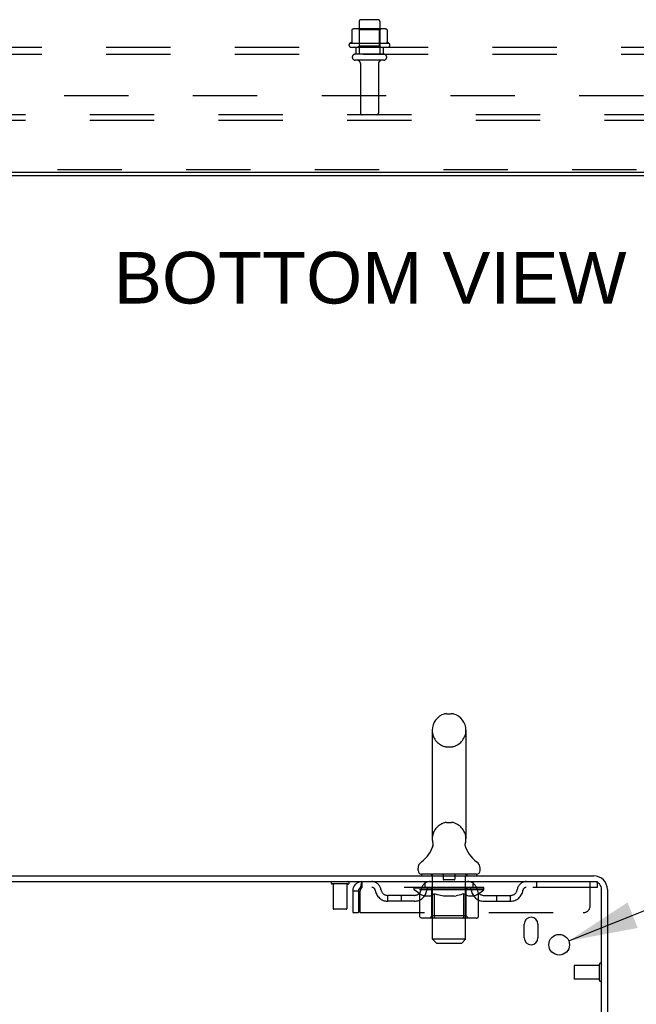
# Model space of a CAD drawing. Header units: inches. Extents: x 0 to 212, y 0 to 138.
# Tile 87 of 100: x 23 to 34, y 90 to 108. Entities that reach past the tile are written whole.
import ezdxf

# ---------------------------------------------------------------- set-up
doc = ezdxf.new("R2010")
doc.units = ezdxf.units.IN
doc.header["$LTSCALE"] = 11.6875
doc.header["$MEASUREMENT"] = 0
doc.linetypes.add('HIDDEN', pattern=[0.2, 0.1, -0.1])
doc.layers.get('0').update_dxf_attribs({"linetype": 'CONTINUOUS'})
for name, color, linetype in [('DEFAULT_2', 8, 'HIDDEN'), ('DIMENSIONS', 7, 'CONTINUOUS'), ('SUBPANEL', 7, 'CONTINUOUS')]:
    doc.layers.add(name, color=color, linetype=linetype)
doc.styles.get("Standard").update_dxf_attribs({"font": 'arial.ttf'})
doc.styles.add('TEXTSTYLE_1', font='gdt', dxfattribs={"width": 0.8})
doc.dimstyles.new('DIMSTYLE_2', dxfattribs={"dimtxt": 0.9375, "dimasz": 1.25, "dimexe": 0.09, "dimexo": 0.07, "dimgap": 0.09, "dimtad": 0, "dimtih": 1, "dimtoh": 1, "dimzin": 4, "dimdsep": 46, "dimtxsty": 'Standard', "dimblk": '_FILLED', "dimblk1": '_FILLED', "dimblk2": '_FILLED', "dimcen": 0.09, "dimadec": 3, "dimazin": 1, "dimtfac": 1, "dimtdec": 3, "dimtofl": 0, "dimtmove": 0, "dimatfit": 1, "dimldrblk": '_FILLED', "dimfxl": 0, "dimtolj": 1, "dimtzin": 4, "dimarcsym": 0})

# ---------------------------------------------------------------- blocks, each defined once
blk = doc.blocks.new('_FILLED')
at = {"color": 0, "linetype": 'ByBlock'}
blk.add_solid([(0, 0), (-1, 0.2), (-1, -0.2)], dxfattribs=at)
blk = doc.blocks.new('*D19')
at = {"layer": 'DIMENSIONS', "color": 2, "linetype": 'Continuous'}
for p, q in [((33.132, 91.528), (35.595, 92.519)), ((35.595, 92.519), (36.689, 92.519))]:
    blk.add_line(p, q, dxfattribs=at)
at = {"layer": 'DIMENSIONS', "color": 2, "linetype": 'Continuous', "xscale": 1.25, "yscale": 1.25, "zscale": 1.25, "rotation": 201.9136037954}
blk.add_blockref('_FILLED', (33.132, 91.528), dxfattribs=at)
at = {"layer": 'DIMENSIONS', "color": 2, "linetype": 'Continuous', "insert": (37.158, 92.987), "char_height": 0.9375, "width": 3.06924, "attachment_point": 1, "line_spacing_factor": 0.9, "style": 'TEXTSTYLE_1'}
blk.add_mtext('{\\fgdt;n}\\fArial;.38', dxfattribs=at)

msp = doc.modelspace()

# ---------------------------------------------------------------- linework, layer by layer
at = {"color": 3, "linetype": 'Continuous'}
for p, q in [((49.525, 105.478), (9.499, 105.478)), ((9.885, 92.708), (33.587, 92.708)), ((9.923, 92.604), (33.587, 92.604)), ((33.729, 89.301), (33.729, 92.461)), ((33.833, 92.461), (33.833, 89.312)), ((32.323, 91.583), (32.323, 91.833)), ((32.573, 91.833), (32.573, 91.583))]:
    msp.add_line(p, q, dxfattribs=at)
at = {"color": 7, "linetype": 'Continuous'}
for p, q in [((16.887, 105.426), (42.137, 105.426)), ((30.914, 95.653), (31.002, 95.653)), ((30.652, 95.353), (30.652, 93.378)), ((31.264, 95.353), (31.264, 93.378)), ((30.658, 93.235), (30.657, 93.231)), ((31.252, 93.279), (31.253, 93.284)), ((31.252, 93.274), (31.252, 93.279)), ((31.252, 93.269), (31.252, 93.274)), ((31.253, 93.264), (31.252, 93.27)), ((31.253, 93.289), (31.254, 93.294)), ((31.253, 93.284), (31.253, 93.289)), ((31.253, 93.259), (31.253, 93.265)), ((31.254, 93.255), (31.253, 93.26)), ((31.254, 93.294), (31.254, 93.299)), ((31.255, 93.25), (31.254, 93.255)), ((31.255, 93.304), (31.256, 93.309)), ((31.256, 93.245), (31.255, 93.25)), ((31.256, 93.241), (31.256, 93.245)), ((30.396, 92.807), (30.396, 92.846)), ((31.521, 92.807), (31.521, 92.846)), ((30.458, 92.738), (30.458, 92.708)), ((31.458, 92.738), (30.458, 92.738)), ((31.458, 92.738), (31.458, 92.708))]:
    msp.add_line(p, q, dxfattribs=at)
for points in [[(30.66, 93.309), (30.661, 93.304), (30.662, 93.299), (30.663, 93.294), (30.663, 93.29), (30.664, 93.285), (30.664, 93.28), (30.664, 93.275), (30.664, 93.27), (30.664, 93.265), (30.663, 93.26), (30.663, 93.255), (30.662, 93.25), (30.661, 93.245), (30.66, 93.24), (30.658, 93.235)], [(31.254, 93.299), (31.255, 93.304), (31.256, 93.309)]]:
    msp.add_lwpolyline(points, dxfattribs=at)
at = {"color": 3, "linetype": 'Continuous'}
msp.add_circle((32.958, 91.458), 0.188, dxfattribs=at)
at = {"color": 7, "linetype": 'Continuous'}
for centre, radius, start, end in [((30.914, 95.51), 0.144, 90, 105.6303), ((31.002, 95.51), 0.144, 74.3697, 90), ((30.958, 95.353), 0.306, 105.6303, 180), ((30.958, 95.353), 0.306, 0, 74.3697), ((30.958, 93.378), 0.306, 180, 193.2053), ((30.958, 93.378), 0.306, 346.7947, 360), ((30.16, 93.395), 0.523, 304.6624, 347.2389), ((31.756, 93.395), 0.523, 192.7611, 235.3376), ((30.539, 92.846), 0.144, 124.6624, 180), ((30.465, 92.807), 0.069, 180, 265), ((31.452, 92.807), 0.069, 275, 360), ((31.377, 92.846), 0.144, 360, 55.3376)]:
    msp.add_arc(centre, radius, start, end, dxfattribs=at)
at = {"color": 3, "linetype": 'Continuous'}
for centre, radius, start, end in [((33.587, 92.461), 0.246, 0, 90), ((33.587, 92.461), 0.142, 0, 90), ((32.448, 91.833), 0.125, 0, 180), ((32.448, 91.583), 0.125, 180, 360)]:
    msp.add_arc(centre, radius, start, end, dxfattribs=at)
at = {"layer": 'DEFAULT_2', "color": 8, "linetype": 'HIDDEN'}
for p, q in [((29.325, 108.225), (29.325, 107.63)), ((29.67, 108.255), (29.355, 108.255)), ((29.7, 108.225), (29.7, 107.63)), ((29.193, 108.07), (29.193, 107.852)), ((29.768, 108.091), (29.257, 108.091)), ((29.329, 108.071), (29.309, 108.091)), ((29.696, 108.071), (29.329, 108.071)), ((29.329, 107.775), (29.329, 108.071)), ((29.696, 108.071), (29.716, 108.091)), ((29.696, 107.775), (29.696, 108.071)), ((29.831, 108.07), (29.831, 107.852)), ((29.868, 107.825), (29.156, 107.825)), ((29.178, 107.755), (29.846, 107.755)), ((29.329, 107.775), (29.309, 107.755)), ((29.696, 107.775), (29.329, 107.775)), ((29.696, 107.775), (29.716, 107.755)), ((29.77, 107.63), (29.255, 107.63)), ((29.77, 107.52), (29.255, 107.52)), ((29.347, 107.458), (29.347, 106.56)), ((29.677, 107.458), (29.677, 106.56)), ((46.637, 106.53), (12.387, 106.53)), ((46.637, 106.426), (12.387, 106.426)), ((41.375, 105.53), (17.65, 105.53)), ((30.914, 95.053), (31.002, 95.053)), ((30.914, 93.678), (31.002, 93.678)), ((30.638, 92.738), (30.638, 92.708)), ((30.658, 91.557), (30.658, 92.708)), ((30.853, 92.728), (30.853, 92.648)), ((31.053, 92.638), (30.863, 92.638)), ((31.063, 92.728), (31.063, 92.648)), ((31.258, 91.557), (31.258, 92.708)), ((31.278, 92.738), (31.278, 92.708)), ((29.121, 92.561), (28.837, 92.561)), ((28.855, 92.561), (28.855, 92.114)), ((29.103, 92.561), (29.103, 92.114)), ((29.208, 92.437), (29.208, 92.041)), ((29.208, 92.437), (29.312, 92.437)), ((29.312, 92.437), (29.312, 92.041)), ((29.342, 92.041), (29.342, 92.437)), ((29.375, 92.604), (29.375, 92.5)), ((33.646, 92.5), (29.375, 92.5)), ((30.325, 92.453), (30.325, 92.5)), ((30.424, 92.384), (30.325, 92.453)), ((31.591, 92.453), (30.325, 92.453)), ((30.335, 92.493), (30.335, 92.5)), ((30.343, 92.49), (30.343, 92.493)), ((30.343, 92.49), (31.573, 92.49)), ((30.352, 92.49), (30.352, 92.493)), ((30.353, 92.49), (30.353, 92.493)), ((30.363, 92.493), (30.363, 92.5)), ((30.379, 92.49), (30.379, 92.493)), ((30.381, 92.49), (30.381, 92.493)), ((30.41, 92.493), (30.41, 92.5)), ((30.424, 92.49), (30.424, 92.493)), ((30.427, 92.49), (30.427, 92.493)), ((30.631, 92.493), (30.43, 92.493)), ((30.473, 92.493), (30.473, 92.5)), ((30.474, 92.49), (30.474, 92.493)), ((30.475, 92.49), (30.475, 92.493)), ((30.478, 92.49), (30.478, 92.493)), ((30.485, 92.49), (30.485, 92.493)), ((30.485, 92.49), (30.485, 92.493)), ((30.489, 92.49), (30.489, 92.493)), ((30.492, 92.49), (30.492, 92.494)), ((30.496, 92.49), (30.496, 92.493)), ((30.511, 92.49), (30.511, 92.493)), ((30.521, 92.5), (30.521, 92.604)), ((30.529, 92.49), (30.529, 92.496)), ((30.529, 92.49), (30.529, 92.493)), ((30.55, 92.49), (30.55, 92.493)), ((30.55, 92.49), (30.55, 92.493)), ((30.551, 92.493), (30.551, 92.5)), ((30.561, 92.49), (30.561, 92.493)), ((30.565, 92.49), (30.565, 92.493)), ((30.574, 92.49), (30.574, 92.493)), ((30.586, 92.49), (30.586, 92.497)), ((30.601, 92.49), (30.601, 92.493)), ((30.604, 92.49), (30.604, 92.493)), ((30.631, 92.49), (30.631, 92.493)), ((30.698, 92.493), (30.636, 92.493)), ((30.642, 92.493), (30.642, 92.5)), ((30.645, 91.981), (30.645, 92.45)), ((30.648, 92.49), (30.648, 92.493)), ((30.653, 92.49), (30.653, 92.493)), ((30.659, 92.49), (30.659, 92.498)), ((30.663, 92.49), (30.663, 92.493)), ((30.674, 92.49), (30.674, 92.493)), ((30.698, 92.49), (30.698, 92.493)), ((30.773, 92.493), (30.714, 92.493)), ((30.734, 92.49), (30.734, 92.493)), ((30.742, 92.493), (30.742, 92.5)), ((30.745, 92.49), (30.745, 92.493)), ((30.748, 92.49), (30.748, 92.499)), ((30.75, 92.49), (30.75, 92.493)), ((30.758, 92.49), (30.758, 92.493)), ((30.773, 92.49), (30.773, 92.493)), ((30.854, 92.493), (30.799, 92.493)), ((30.812, 92.49), (30.812, 92.493)), ((30.844, 92.493), (30.958, 92.5)), ((30.848, 92.493), (30.848, 92.5)), ((30.849, 92.5), (30.848, 92.5)), ((30.849, 92.493), (30.849, 92.5)), ((30.849, 92.49), (30.849, 92.493)), ((30.853, 92.49), (30.853, 92.494)), ((30.854, 92.49), (30.854, 92.493)), ((30.854, 92.49), (30.854, 92.493)), ((30.937, 92.493), (30.889, 92.493)), ((30.895, 92.49), (30.895, 92.493)), ((30.937, 92.49), (30.937, 92.493)), ((30.956, 92.493), (30.955, 92.493)), ((30.955, 92.49), (30.955, 92.493)), ((30.956, 92.49), (30.956, 92.493)), ((30.958, 92.493), (30.958, 92.5)), ((30.958, 92.5), (31.073, 92.493)), ((30.961, 92.49), (30.961, 92.493)), ((30.961, 92.49), (30.961, 92.493)), ((30.961, 92.493), (30.961, 92.493)), ((30.979, 92.49), (30.979, 92.493)), ((30.979, 92.493), (31.027, 92.493)), ((31.022, 92.49), (31.022, 92.493)), ((31.062, 92.49), (31.062, 92.493)), ((31.063, 92.49), (31.063, 92.493)), ((31.063, 92.493), (31.117, 92.493)), ((31.064, 92.49), (31.064, 92.494)), ((31.068, 92.493), (31.068, 92.5)), ((31.068, 92.493), (31.068, 92.5)), ((31.068, 92.5), (31.068, 92.5)), ((31.068, 92.49), (31.068, 92.493)), ((31.104, 92.49), (31.104, 92.493)), ((31.143, 92.49), (31.143, 92.493)), ((31.143, 92.493), (31.202, 92.493)), ((31.159, 92.49), (31.159, 92.493)), ((31.166, 92.49), (31.166, 92.493)), ((31.169, 92.49), (31.169, 92.499)), ((31.171, 92.49), (31.171, 92.493)), ((31.175, 92.493), (31.175, 92.5)), ((31.182, 92.49), (31.182, 92.493)), ((31.218, 92.49), (31.218, 92.493)), ((31.218, 92.493), (31.28, 92.493)), ((31.242, 92.49), (31.242, 92.493)), ((31.253, 92.49), (31.253, 92.493)), ((31.257, 92.49), (31.257, 92.498)), ((31.263, 92.49), (31.263, 92.493)), ((31.268, 92.49), (31.268, 92.493)), ((31.271, 91.981), (31.271, 92.45)), ((31.275, 92.493), (31.275, 92.5)), ((31.285, 92.49), (31.285, 92.493)), ((31.285, 92.493), (31.591, 92.493)), ((31.312, 92.49), (31.312, 92.493)), ((31.315, 92.49), (31.315, 92.493)), ((31.331, 92.49), (31.331, 92.497)), ((31.342, 92.49), (31.342, 92.493)), ((31.351, 92.49), (31.351, 92.493)), ((31.356, 92.49), (31.356, 92.493)), ((31.365, 92.493), (31.365, 92.5)), ((31.367, 92.49), (31.367, 92.493)), ((31.367, 92.49), (31.367, 92.493)), ((31.387, 92.49), (31.387, 92.496)), ((31.388, 92.49), (31.388, 92.493)), ((31.396, 92.5), (31.396, 92.604)), ((31.406, 92.49), (31.406, 92.493)), ((31.42, 92.49), (31.42, 92.493)), ((31.424, 92.49), (31.424, 92.494)), ((31.428, 92.49), (31.428, 92.493)), ((31.431, 92.49), (31.431, 92.493)), ((31.431, 92.49), (31.431, 92.493)), ((31.438, 92.49), (31.438, 92.493)), ((31.441, 92.49), (31.441, 92.493)), ((31.442, 92.49), (31.442, 92.493)), ((31.443, 92.493), (31.443, 92.5)), ((31.47, 92.496), (31.59, 92.498)), ((31.47, 92.493), (31.47, 92.496)), ((31.489, 92.49), (31.489, 92.493)), ((31.492, 92.49), (31.492, 92.493)), ((31.495, 92.385), (31.591, 92.453)), ((31.507, 92.493), (31.507, 92.5)), ((31.535, 92.49), (31.535, 92.493)), ((31.537, 92.49), (31.537, 92.493)), ((31.553, 92.493), (31.553, 92.5)), ((31.563, 92.49), (31.563, 92.493)), ((31.564, 92.49), (31.564, 92.493)), ((31.573, 92.49), (31.573, 92.493)), ((31.582, 92.493), (31.582, 92.5)), ((31.59, 92.493), (31.59, 92.498)), ((31.591, 92.453), (31.591, 92.493)), ((32.546, 92.604), (32.546, 92.5)), ((33.521, 92.166), (33.521, 92.604)), ((33.587, 92.604), (33.646, 92.604)), ((33.646, 92.604), (33.646, 92.5)), ((29.844, 92.249), (29.844, 92.353)), ((30.327, 92.353), (29.844, 92.353)), ((30.094, 92.249), (30.094, 92.353)), ((30.424, 91.979), (30.424, 92.384)), ((30.424, 92.384), (30.438, 92.374)), ((30.452, 92.366), (30.438, 92.374)), ((30.466, 92.358), (30.452, 92.366)), ((30.479, 92.352), (30.465, 92.358)), ((30.492, 92.346), (30.479, 92.352)), ((30.506, 92.342), (30.492, 92.346)), ((30.61, 92.342), (30.506, 92.342)), ((30.61, 92.342), (30.623, 92.346)), ((30.637, 92.352), (30.623, 92.346)), ((30.65, 92.359), (30.637, 92.352)), ((30.664, 92.366), (30.65, 92.358)), ((30.678, 92.375), (30.664, 92.366)), ((30.692, 92.384), (30.678, 92.375)), ((30.692, 91.979), (30.692, 92.384)), ((30.692, 92.384), (30.721, 92.374)), ((30.749, 92.366), (30.72, 92.375)), ((30.777, 92.358), (30.749, 92.366)), ((30.804, 92.352), (30.776, 92.358)), ((30.832, 92.346), (30.804, 92.352)), ((30.859, 92.342), (30.832, 92.346)), ((31.057, 92.342), (30.859, 92.342)), ((31.057, 92.342), (31.085, 92.346)), ((31.113, 92.352), (31.085, 92.346)), ((31.141, 92.359), (31.113, 92.352)), ((31.169, 92.366), (31.141, 92.359)), ((31.198, 92.375), (31.169, 92.366)), ((31.227, 92.385), (31.198, 92.375)), ((31.227, 91.979), (31.227, 92.385)), ((31.227, 92.385), (31.242, 92.375)), ((31.257, 92.366), (31.242, 92.375)), ((31.271, 92.358), (31.256, 92.366)), ((31.285, 92.352), (31.271, 92.359)), ((31.299, 92.346), (31.285, 92.352)), ((31.314, 92.342), (31.299, 92.346)), ((31.407, 92.342), (31.314, 92.342)), ((31.407, 92.342), (31.422, 92.346)), ((31.436, 92.352), (31.422, 92.346)), ((31.451, 92.359), (31.436, 92.352)), ((31.465, 92.367), (31.45, 92.359)), ((31.48, 92.375), (31.465, 92.366)), ((31.495, 92.385), (31.48, 92.375)), ((31.495, 91.979), (31.495, 92.385)), ((31.59, 92.353), (32.073, 92.353)), ((31.823, 92.249), (31.823, 92.353)), ((32.073, 92.249), (32.073, 92.353)), ((29.093, 92.104), (28.865, 92.104)), ((30.327, 92.249), (29.844, 92.249)), ((31.59, 92.249), (32.073, 92.249)), ((29.208, 92.041), (29.312, 92.041)), ((29.342, 92.041), (33.396, 92.041)), ((31.452, 91.942), (30.467, 91.942)), ((30.645, 91.981), (30.606, 91.942)), ((31.271, 91.981), (30.645, 91.981)), ((30.703, 91.946), (30.701, 91.948)), ((30.708, 91.943), (30.706, 91.944)), ((30.711, 91.942), (30.708, 91.943)), ((30.713, 91.942), (30.711, 91.942)), ((31.271, 91.981), (31.311, 91.942)), ((30.727, 91.488), (30.658, 91.557)), ((31.258, 91.557), (30.658, 91.557)), ((31.189, 91.488), (31.258, 91.557)), ((30.727, 91.488), (31.189, 91.488)), ((33.229, 91.072), (33.229, 90.844)), ((33.686, 91.082), (33.239, 91.082)), ((33.686, 91.1), (33.686, 90.816)), ((33.686, 90.834), (33.239, 90.834))]:
    msp.add_line(p, q, dxfattribs=at)
for points in [[(29.199, 108.079), (29.198, 108.078), (29.197, 108.077), (29.195, 108.076), (29.195, 108.075), (29.194, 108.073), (29.194, 108.071), (29.193, 108.07)], [(29.825, 108.079), (29.827, 108.078), (29.828, 108.077), (29.829, 108.076), (29.83, 108.075), (29.831, 108.073), (29.831, 108.071), (29.831, 108.07)], [(29.193, 107.852), (29.193, 107.851), (29.193, 107.849), (29.193, 107.848), (29.192, 107.847), (29.192, 107.847), (29.192, 107.846), (29.191, 107.846), (29.191, 107.845), (29.191, 107.845), (29.19, 107.845), (29.19, 107.844), (29.19, 107.844), (29.189, 107.844), (29.189, 107.844), (29.189, 107.843), (29.189, 107.843), (29.188, 107.843), (29.188, 107.843)], [(29.836, 107.843), (29.836, 107.843), (29.836, 107.843), (29.836, 107.843), (29.835, 107.844), (29.835, 107.844), (29.835, 107.844), (29.835, 107.844), (29.834, 107.845), (29.834, 107.845), (29.834, 107.845), (29.833, 107.846), (29.833, 107.846), (29.832, 107.847), (29.832, 107.847), (29.832, 107.848), (29.831, 107.849), (29.831, 107.851), (29.831, 107.852)], [(29.375, 92.604), (29.373, 92.603), (29.37, 92.6), (29.368, 92.595), (29.366, 92.587), (29.363, 92.578), (29.361, 92.567), (29.359, 92.555), (29.356, 92.541), (29.354, 92.526), (29.352, 92.509), (29.349, 92.492), (29.347, 92.474), (29.345, 92.456), (29.342, 92.437)], [(29.375, 92.5), (29.373, 92.5), (29.37, 92.498), (29.368, 92.496), (29.366, 92.494), (29.363, 92.49), (29.361, 92.486), (29.359, 92.481), (29.356, 92.476), (29.354, 92.47), (29.352, 92.464), (29.349, 92.458), (29.347, 92.451), (29.345, 92.444), (29.342, 92.437)], [(30.467, 91.942), (30.462, 91.942), (30.457, 91.943), (30.452, 91.944), (30.447, 91.946), (30.442, 91.948), (30.438, 91.951), (30.434, 91.955), (30.431, 91.959), (30.428, 91.963), (30.426, 91.968), (30.425, 91.973), (30.424, 91.979)], [(30.693, 91.968), (30.692, 91.973), (30.692, 91.979)], [(30.694, 91.963), (30.693, 91.968), (30.692, 91.973), (30.692, 91.979)], [(30.706, 91.944), (30.703, 91.946), (30.701, 91.948), (30.699, 91.951), (30.697, 91.955), (30.695, 91.959), (30.694, 91.963)], [(30.699, 91.951), (30.697, 91.955), (30.695, 91.959)], [(31.206, 91.942), (31.208, 91.942), (31.211, 91.943), (31.213, 91.944), (31.216, 91.946), (31.218, 91.948), (31.22, 91.951), (31.222, 91.955), (31.224, 91.959), (31.225, 91.963), (31.226, 91.968), (31.227, 91.973), (31.227, 91.979)], [(31.452, 91.942), (31.457, 91.942), (31.462, 91.943), (31.467, 91.944), (31.472, 91.946), (31.477, 91.948), (31.481, 91.951), (31.485, 91.955), (31.488, 91.959), (31.491, 91.963), (31.493, 91.968), (31.494, 91.973), (31.495, 91.979)]]:
    msp.add_lwpolyline(points, dxfattribs=at)
for centre, radius, start, end in [((29.355, 108.225), 0.03, 90, 180), ((29.67, 108.225), 0.03, 0, 90), ((29.257, 107.95), 0.141, 90, 113.95), ((29.768, 107.95), 0.141, 66.05, 90), ((29.178, 107.794), 0.0384, 124.4497, 270), ((29.512, 107.225), 0.698, 117.6814, 120.6631), ((29.512, 107.225), 0.698, 59.3369, 62.3186), ((29.846, 107.794), 0.0384, 270, 55.5503), ((29.255, 107.575), 0.055, 90, 270), ((29.285, 107.458), 0.0625, 0, 90), ((29.74, 107.458), 0.0625, 90, 180), ((29.77, 107.575), 0.055, 270, 90), ((29.377, 106.56), 0.03, 180, 270), ((29.647, 106.56), 0.03, 270, 360), ((30.958, 95.353), 0.306, 180, 254.3697), ((30.958, 95.353), 0.306, 285.6303, 360), ((30.914, 95.197), 0.144, 254.3697, 270), ((31.002, 95.197), 0.144, 270, 285.6303), ((30.958, 93.378), 0.306, 105.6303, 180), ((30.914, 93.535), 0.144, 90, 105.6303), ((31.002, 93.535), 0.144, 74.3697, 90), ((30.958, 93.378), 0.306, 0, 74.3697), ((30.465, 92.807), 0.069, 265, 270), ((30.628, 92.708), 0.03, 0, 90), ((30.843, 92.728), 0.01, 0, 90), ((30.863, 92.648), 0.01, 180, 270), ((31.053, 92.648), 0.01, 270, 360), ((31.073, 92.728), 0.01, 90, 180), ((31.288, 92.708), 0.03, 90, 180), ((31.452, 92.807), 0.069, 270, 275), ((28.837, 92.582), 0.0215, 90, 270), ((29.121, 92.582), 0.0215, 270, 90), ((29.375, 92.437), 0.167, 90, 180), ((29.375, 92.437), 0.063, 90, 180), ((29.555, 92.437), 0.167, 8.0716, 90), ((29.555, 92.437), 0.0625, 7.9863, 90), ((29.844, 92.478), 0.229, 187.9863, 270), ((29.844, 92.478), 0.125, 188.0716, 270), ((30.327, 92.478), 0.125, 270, 351.9284), ((30.327, 92.478), 0.229, 270, 352.0137), ((30.616, 92.437), 0.167, 90, 171.9284), ((30.615, 92.437), 0.0625, 90, 172.0137), ((30.606, 92.45), 0.0398, 0, 90), ((31.311, 92.45), 0.0398, 90, 180), ((31.301, 92.437), 0.167, 8.0716, 90), ((31.301, 92.437), 0.0625, 7.9863, 90), ((31.59, 92.478), 0.229, 187.9863, 270), ((31.59, 92.478), 0.125, 188.0716, 270), ((32.073, 92.478), 0.125, 270, 351.9284), ((32.073, 92.478), 0.229, 270, 352.0137), ((32.362, 92.437), 0.167, 90, 171.9284), ((32.361, 92.437), 0.0625, 90, 172.0137), ((28.865, 92.114), 0.01, 180, 270), ((29.093, 92.114), 0.01, 270, 360), ((33.396, 92.166), 0.125, 270, 360), ((33.239, 91.072), 0.01, 90, 180), ((33.708, 91.1), 0.0215, 0, 180), ((33.239, 90.844), 0.01, 180, 270), ((33.708, 90.816), 0.0215, 180, 360)]:
    msp.add_arc(centre, radius, start, end, dxfattribs=at)
for centre, major_axis, ratio, start_param, end_param in [((30.958, 92.5), (0.633, 0.007), 0.05963, 2.96643, 3.140963), ((30.305, 92.488), (0.198, 0), 0.060556, 0.430652, 1.470503), ((30.958, 92.5), (0.633, 0), 0.060556, -3.141593, -2.96706), ((30.305, 92.481), (0.198, 0.002), 0.05963, 1.376596, 1.469874), ((30.958, 92.5), (0.633, 0.013), 0.05688, 2.791345, 2.965878), ((30.281, 92.488), (0.198, 0.002), 0.05963, 0.25549, 1.295341), ((30.349, 92.488), (0.198, -0.002), 0.05963, 0.605815, 1.645666), ((30.958, 92.5), (0.633, -0.007), 0.05963, -2.96643, -2.791898), ((30.349, 92.481), (0.198, 0), 0.060556, 1.551758, 1.645036), ((30.281, 92.481), (0.198, 0.004), 0.05688, 1.20151, 1.294789), ((30.35, 92.484), (0.164, 0.002), 0.05963, 1.065228, 1.614276), ((30.331, 92.484), (0.164, 0.003), 0.05688, 0.890143, 1.43919), ((30.389, 92.484), (0.164, 0), 0.060556, 1.240391, 1.789438), ((30.958, 92.5), (0.633, 0.019), 0.052395, 2.616403, 2.790936), ((30.277, 92.488), (0.198, 0.004), 0.05688, 0.080405, 1.120256), ((30.412, 92.488), (0.198, -0.004), 0.05688, 0.7809, 1.820751), ((30.958, 92.5), (0.633, -0.013), 0.05688, -2.791345, -2.616812), ((30.412, 92.481), (0.198, -0.002), 0.05963, 1.72692, 1.820198), ((30.277, 92.481), (0.198, 0.006), 0.052395, 1.026568, 1.119847), ((30.33, 92.484), (0.164, 0.005), 0.052395, 0.715201, 1.264248), ((30.444, 92.484), (0.164, -0.002), 0.05963, 1.415553, 1.9646), ((30.958, 92.5), (0.633, 0.025), 0.046319, 2.441654, 2.616187), ((30.491, 92.488), (0.198, -0.006), 0.052395, 0.955842, 1.995693), ((30.294, 92.488), (0.198, 0.006), 0.052395, -0.094537, 0.945314), ((30.958, 92.5), (0.633, -0.019), 0.052395, -2.616403, -2.44187), ((30.491, 92.481), (0.198, -0.004), 0.05688, 1.902006, 1.995284), ((30.294, 92.481), (0.198, 0.008), 0.046319, 0.851819, 0.945098), ((30.348, 92.484), (0.164, 0.006), 0.046319, 0.540452, 1.089499), ((30.515, 92.484), (0.164, -0.003), 0.05688, 1.590638, 2.139686), ((30.958, 92.5), (0.633, 0.029), 0.038841, 2.267123, 2.441656), ((30.585, 92.488), (0.198, -0.008), 0.046319, 1.130591, 2.170442), ((30.331, 92.488), (0.198, 0.008), 0.046319, -0.269286, 0.770565), ((30.958, 92.5), (0.633, -0.025), 0.046319, -2.441654, -2.267121), ((30.585, 92.481), (0.198, -0.006), 0.052395, 2.076947, 2.170226), ((30.331, 92.481), (0.198, 0.009), 0.038841, 0.677289, 0.770567), ((30.385, 92.484), (0.164, 0.008), 0.038841, 0.365921, 0.914969), ((30.6, 92.484), (0.164, -0.005), 0.052395, 1.76558, 2.314627), ((30.958, 92.5), (0.633, 0.033), 0.030195, 2.09281, 2.267343), ((30.689, 92.488), (0.198, -0.009), 0.038841, 1.305122, 2.344973), ((30.387, 92.488), (0.198, 0.009), 0.038841, -0.443817, 0.596034), ((30.958, 92.5), (0.633, -0.029), 0.038841, -2.267123, -2.092591), ((30.689, 92.481), (0.198, -0.008), 0.046319, 2.251696, 2.344975), ((30.387, 92.481), (0.198, 0.01), 0.030195, 0.502975, 0.596254), ((30.44, 92.484), (0.164, 0.009), 0.030195, 0.191608, 0.740655), ((30.695, 92.484), (0.164, -0.006), 0.046319, 1.940329, 2.489376), ((30.461, 92.488), (0.198, 0.01), 0.030195, -0.61813, 0.421721), ((30.958, 92.5), (0.633, 0.036), 0.020645, 1.918687, 2.09322), ((30.802, 92.488), (0.198, -0.01), 0.030195, 1.479435, 2.519286), ((30.958, 92.5), (0.633, -0.033), 0.030195, -2.09281, -1.918277), ((30.802, 92.481), (0.198, -0.009), 0.038841, 2.426227, 2.519505), ((30.461, 92.481), (0.198, 0.011), 0.020645, 0.328852, 0.422131), ((30.51, 92.484), (0.164, 0.009), 0.020645, 0.017485, 0.566532), ((30.799, 92.484), (0.164, -0.008), 0.038841, 2.11486, 2.663907), ((30.55, 92.488), (0.198, 0.011), 0.020645, -0.792253, 0.247598), ((30.958, 92.5), (0.633, 0.038), 0.010478, 1.744704, 1.919237), ((30.92, 92.488), (0.198, -0.011), 0.020645, 1.653558, 2.693409), ((30.958, 92.5), (0.633, -0.036), 0.020645, -1.918687, -1.744154), ((30.92, 92.481), (0.198, -0.01), 0.030195, 2.60054, 2.693819), ((30.55, 92.481), (0.198, 0.012), 0.010478, 0.154869, 0.248148), ((30.594, 92.484), (0.164, 0.01), 0.010478, 6.126688, 6.675735), ((30.907, 92.484), (0.164, -0.009), 0.030195, 2.289173, 2.83822), ((30.651, 92.488), (0.198, 0.012), 0.010478, -0.966236, -0.000846), ((31.039, 92.488), (0.198, -0.012), 0.010478, 1.827541, 2.867392), ((30.958, 92.5), (0.633, -0.038), 0.010478, -1.744704, -1.570171), ((31.039, 92.481), (0.198, -0.011), 0.020645, 2.774664, 2.867942), ((31.017, 92.484), (0.164, -0.009), 0.020645, 2.463296, 3.012344), ((30.877, 92.488), (0.198, 0.012), 0.010478, 0.274201, 1.314052), ((30.791, 92.484), (0.164, 0.01), 0.010478, -0.000483, 0.504314), ((30.761, 92.481), (0.198, 0.012), 0.010478, 0.099668, 0.192946), ((30.958, 92.5), (0.633, 0.038), 0.010478, -1.571421, -1.396888), ((31.155, 92.481), (0.198, -0.012), 0.010478, 2.948646, 3.041925), ((31.125, 92.484), (0.164, -0.01), 0.010478, 2.637279, 3.142076), ((30.996, 92.488), (0.198, 0.011), 0.020645, 0.448184, 1.488034), ((30.899, 92.484), (0.164, 0.009), 0.020645, 0.129249, 0.678296), ((30.877, 92.481), (0.198, 0.011), 0.020645, 0.273651, 0.366929), ((31.266, 92.488), (0.198, -0.012), 0.010478, -3.140747, -2.175357), ((30.958, 92.5), (0.633, 0.036), 0.020645, -1.397439, -1.222906), ((30.958, 92.5), (0.633, -0.038), 0.010478, 1.222355, 1.396888), ((31.114, 92.488), (0.198, 0.01), 0.030195, 0.622307, 1.662158), ((31.009, 92.484), (0.164, 0.009), 0.030195, 0.303372, 0.852419), ((31.323, 92.484), (0.164, -0.01), 0.010478, 2.749043, 3.29809), ((31.367, 92.488), (0.198, -0.011), 0.020645, 2.893995, 3.933846), ((30.996, 92.481), (0.198, 0.01), 0.030195, 0.447774, 0.541052), ((31.367, 92.481), (0.198, -0.012), 0.010478, 2.893445, 2.986723), ((30.958, 92.5), (0.633, 0.033), 0.030195, -1.223315, -1.048783), ((30.958, 92.5), (0.633, -0.036), 0.020645, 1.048373, 1.222906), ((31.227, 92.488), (0.198, 0.009), 0.038841, 0.79662, 1.836471), ((31.118, 92.484), (0.164, 0.008), 0.038841, 0.477686, 1.026733), ((31.407, 92.484), (0.164, -0.009), 0.020645, 2.57506, 3.124108), ((31.455, 92.488), (0.198, -0.01), 0.030195, 2.719872, 3.759723), ((31.332, 92.488), (0.198, 0.008), 0.046319, 0.971151, 2.011002), ((31.114, 92.481), (0.198, 0.009), 0.038841, 0.622087, 0.715366), ((31.455, 92.481), (0.198, -0.011), 0.020645, 2.719462, 2.812741), ((30.958, 92.5), (0.633, 0.029), 0.038841, -1.049002, -0.874469), ((30.958, 92.5), (0.633, -0.033), 0.030195, 0.87425, 1.048783), ((31.221, 92.484), (0.164, 0.006), 0.046319, 0.652216, 1.201263), ((31.425, 92.488), (0.198, 0.006), 0.052395, 1.1459, 2.185751), ((31.477, 92.484), (0.164, -0.009), 0.030195, 2.400937, 2.949985), ((31.529, 92.488), (0.198, -0.009), 0.038841, 2.545558, 3.585409), ((31.317, 92.484), (0.164, 0.005), 0.052395, 0.826965, 1.376012), ((31.227, 92.481), (0.198, 0.008), 0.046319, 0.796618, 0.889896), ((31.529, 92.481), (0.198, -0.01), 0.030195, 2.545339, 2.638617), ((31.504, 92.488), (0.198, 0.004), 0.05688, 1.320842, 2.360692), ((30.958, 92.5), (0.633, 0.025), 0.046319, -0.874471, -0.699939), ((30.958, 92.5), (0.633, -0.029), 0.038841, 0.699936, 0.874469), ((31.585, 92.488), (0.198, -0.008), 0.046319, 2.371028, 3.410879), ((31.531, 92.484), (0.164, -0.008), 0.038841, 2.226624, 2.775671), ((31.567, 92.488), (0.198, 0.002), 0.05963, 1.495927, 2.535778), ((31.401, 92.484), (0.164, 0.003), 0.05688, 1.001907, 1.550954), ((31.622, 92.488), (0.198, -0.006), 0.052395, 2.196279, 3.23613), ((31.568, 92.484), (0.164, -0.006), 0.046319, 2.052093, 2.601141), ((31.332, 92.481), (0.198, 0.006), 0.052395, 0.971367, 1.064645), ((31.611, 92.488), (0.198, 0), 0.060556, 2.364024, 2.71094), ((31.585, 92.481), (0.198, -0.009), 0.038841, 2.371026, 2.464304), ((31.639, 92.488), (0.198, -0.004), 0.05688, 2.021337, 3.061188), ((30.958, 92.5), (0.633, 0.019), 0.052395, -0.699723, -0.52519), ((30.958, 92.5), (0.633, -0.025), 0.046319, 0.525406, 0.699939), ((31.636, 92.488), (0.198, -0.002), 0.05963, 1.846251, 2.886102), ((31.472, 92.484), (0.164, 0.002), 0.05963, 1.176993, 1.72604), ((31.586, 92.484), (0.164, -0.005), 0.052395, 1.877344, 2.426392), ((31.528, 92.484), (0.164, 0), 0.060556, 1.352155, 1.901202), ((31.586, 92.484), (0.164, -0.003), 0.05688, 1.702402, 2.25145), ((31.566, 92.484), (0.164, -0.002), 0.05963, 1.527317, 2.076364), ((31.425, 92.481), (0.198, 0.004), 0.05688, 1.146309, 1.239587), ((31.622, 92.481), (0.198, -0.008), 0.046319, 2.196495, 2.289773), ((30.958, 92.5), (0.633, 0.013), 0.05688, -0.524781, -0.350248), ((30.958, 92.5), (0.633, -0.019), 0.052395, 0.350657, 0.52519), ((31.611, 92.481), (0.198, -0.002), 0.05963, 1.764997, 1.971333), ((31.504, 92.481), (0.198, 0.002), 0.05963, 1.321394, 1.414673), ((31.639, 92.481), (0.198, -0.006), 0.052395, 2.021746, 2.115024), ((30.958, 92.5), (0.633, 0.007), 0.05963, -0.349695, -0.175162), ((30.958, 92.5), (0.633, -0.013), 0.05688, 0.175715, 0.350248), ((31.567, 92.481), (0.198, 0), 0.060556, 1.496556, 1.589835), ((31.636, 92.481), (0.198, -0.004), 0.05688, 1.846804, 1.940083), ((30.958, 92.5), (0.633, -0.007), 0.05963, 6.27665, 6.458348), ((30.958, 92.5), (0.633, 0), 0.060556, -0.174533, -0.058352)]:
    msp.add_ellipse(centre, major_axis=major_axis, ratio=ratio, start_param=start_param, end_param=end_param, dxfattribs=at)
at = {"layer": 'SUBPANEL', "color": 8, "linetype": 'HIDDEN'}
for p, q in [((13.044, 107.755), (45.981, 107.755)), ((29.262, 107.755), (29.262, 107.63)), ((29.762, 107.755), (29.762, 107.63)), ((13.044, 107.63), (45.981, 107.63)), ((19.294, 106.88), (39.731, 106.88))]:
    msp.add_line(p, q, dxfattribs=at)

# ---------------------------------------------------------------- texts
at = {"layer": 'DIMENSIONS', "color": 2, "linetype": 'Continuous', "insert": (29.526, 104.039), "char_height": 0.9375, "width": 9.29136, "attachment_point": 2, "line_spacing_factor": 0.9}
msp.add_mtext('BOTTOM VIEW', dxfattribs=at)

# ---------------------------------------------------------------- dimensions: what is measured, and where the dimension line sits
at = {"layer": 'DIMENSIONS', "color": 2, "linetype": 'Continuous'}
dim = msp.add_diameter_dim_2p(p1=(33.1321, 91.5279), p2=(32.7842, 91.388), text='%%c<>', dimstyle='DIMSTYLE_2', override={"dimpost": '<>'}, dxfattribs=at)
dim.commit()
dim.dimension.update_dxf_attribs({"geometry": '*D19', "text_midpoint": (38.6922, 92.5187), "dimtype": 163})

doc.saveas('drawing.dxf')
